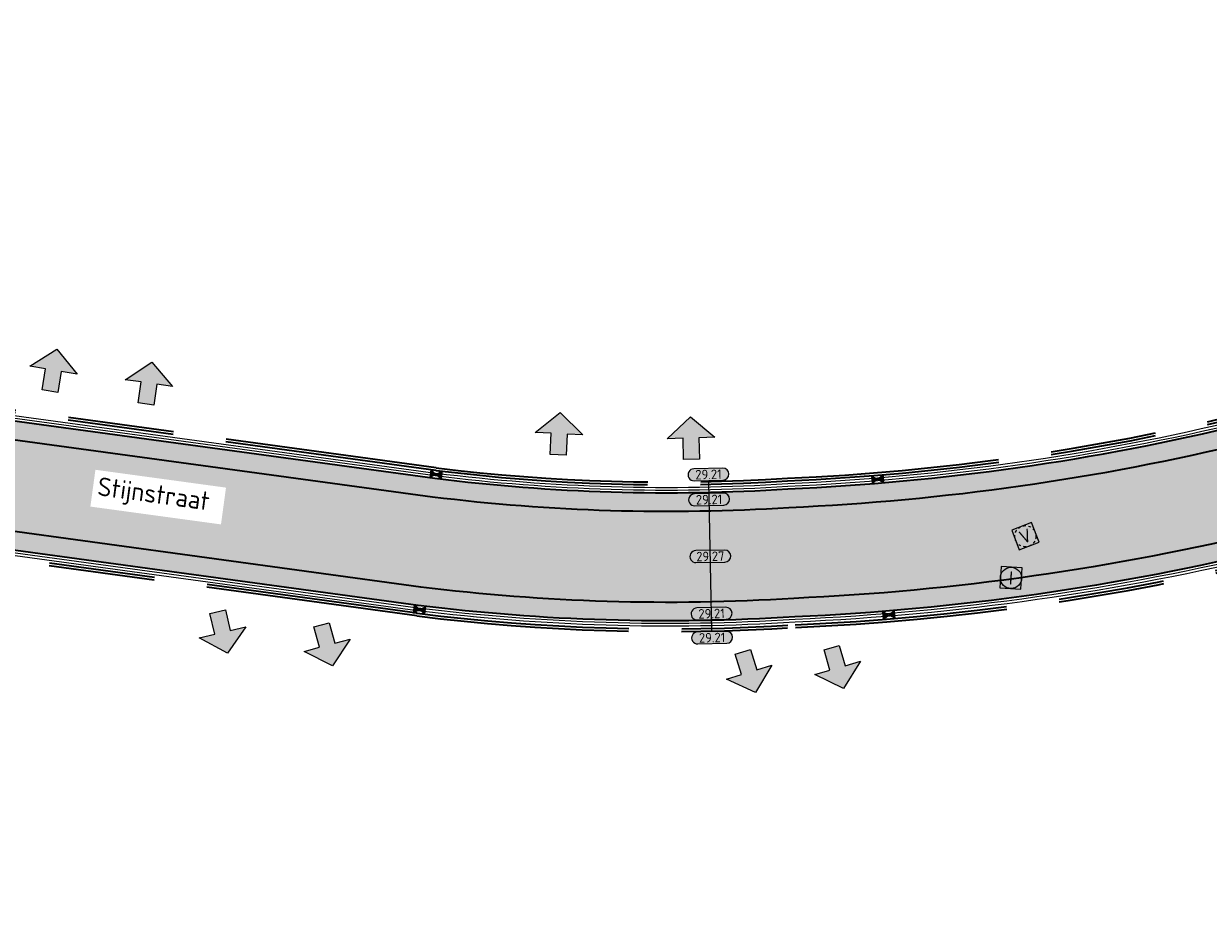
# Model space of a CAD drawing. Header units: metres. Extents: x 199937 to 201628, y 374508 to 375260.
# Tile 132 of 183: x 201281 to 201326, y 374982 to 375016. Entities that reach past the tile are written whole.
import ezdxf
from ezdxf.enums import TextEntityAlignment as Align

# ---------------------------------------------------------------- set-up
doc = ezdxf.new("R2010")
doc.units = ezdxf.units.M
doc.set_wipeout_variables(frame=1)
doc.linetypes.add('HIDDENX2', pattern=[0.75, 0.5, -0.25])
doc.linetypes.add('VH-OPSLUITBAND_100X200', pattern=[16, 8, -2, 4, -2])
doc.layers.add('000___INRIT-PIJL', color=252, linetype='Continuous')
for name, color, linetype, lineweight in [('B-WE-RI-VWA_RIOOLPUT_VALPUT-S', 20, 'Continuous', 25), ('N-WE-OG-HOOGTELIJN-G', 7, 'Continuous', 25), ('N-WE-RI-ITR_RIOOLPUT-S', 84, 'Continuous', 25), ('N-WE-RI-KOLK-S', 7, 'Continuous', 25), ('N-WE-VH-GOOT-G', 170, 'Continuous', 35), ('N-WE-VH-KANTOPSLUITING_OPSLUITBAND_100X200-G', 150, 'VH-OPSLUITBAND_100X200', 35), ('N-WE-VH-KANTVERHARDING_STREKLAAG-G', 60, 'Continuous', 18), ('N-WE-VH-VERHARDING_BETONSTRAATSTEEN-G', 252, 'Continuous', 35), ('X-XX-AL-HOOGTELABEL-S', 7, 'Continuous', 25), ('X-XX-AL-T35', 50, 'Continuous', 35)]:
    doc.layers.add(name, color=color, linetype=linetype, lineweight=lineweight)
doc.layers.add('N-WE-VH-VERHARDING_BETONSTRAATSTEEN_HEIDE-A', color=7, linetype='Continuous', lineweight=0, true_color=0x986657)
doc.layers.add('N-WE-VH-VERHARDING_BETONSTRAATSTEEN_ROOD-A', color=7, linetype='Continuous', lineweight=0, true_color=0xa92c0a)
doc.styles.add('NLCS-ISO', font='NLCS-ISO.ttf')
doc.styles.add('NLCS-ISO-ANNOTATIEF-T18', font='NLCS-ISO.ttf', dxfattribs={"height": 1.8})
doc.styles.add('NLCS-ISO-M200-T35', font='NLCS-ISO.ttf', dxfattribs={"height": 0.7})
pattern_1 = [(171.53, (201265.33664, 375003.84128), (-0.2386408, -0.17677833), [0.63, -0.21]), (81.53, (201265.27477, 375003.42586), (-0.2386408, -0.17677833), [0.63, -0.21])]

# ---------------------------------------------------------------- blocks, each defined once
blk = doc.blocks.new('inrit')
h = blk.add_hatch(color=256)
h.dxf.hatch_style = 1
h.paths.add_polyline_path([(0.3, 1), (-0.3, 1), (-0.3, 1.8), (-0.9, 1.8), (0, 2.6), (0.9, 1.8), (0.3, 1.8)])
at = {"color": 3, "flags": 128}
blk.add_lwpolyline([(0.3, 1), (-0.3, 1), (-0.3, 1.8), (-0.9, 1.8), (0, 2.6), (0.9, 1.8), (0.3, 1.8), (0.3, 1)], dxfattribs=at)
blk = doc.blocks.new('SRI-PUT_INSPECTIE-SO')
at = {"lineweight": -3, "flags": 128}
blk.add_lwpolyline([(-2, -2), (2, -2), (2, 2), (-2, 2)], close=True, dxfattribs=at)
at = {"lineweight": -3, "ltscale": 1.5}
blk.add_circle((0, 0), 2, dxfattribs=at)
at = {"ltscale": 0.1, "style": 'NLCS-ISO'}
blk.add_text('I', height=2.5, dxfattribs=at).set_placement((0, -0.01), align=Align.MIDDLE_CENTER)
blk = doc.blocks.new('SRI-PUT_VALPUT-SO')
at = {"lineweight": -3, "flags": 128}
blk.add_lwpolyline([(-2, -2), (2, -2), (2, 2), (-2, 2)], close=True, dxfattribs=at)
at = {"linetype": 'HIDDENX2', "lineweight": -3, "ltscale": 0.25}
blk.add_circle((0, 0), 2, dxfattribs=at)
at = {"ltscale": 0.1, "style": 'NLCS-ISO'}
blk.add_text('V', height=2.5, dxfattribs=at).set_placement((0, -0.01), align=Align.MIDDLE_CENTER)
blk = doc.blocks.new('*U283')
h = blk.add_hatch(color=253)
h.dxf.hatch_style = 1
edge = h.paths.add_edge_path()
edge.add_line((2.73, 1.13), (-2.73, 1.13))
edge.add_arc((-2.73, 0), 1.13, 90, 270)
edge.add_line((-2.73, -1.13), (2.73, -1.13))
edge.add_arc((2.73, 0), 1.13, 270, 450)
blk.add_lwpolyline([(2.73, 1.13), (-2.73, 1.13, 1), (-2.73, -1.13), (2.73, -1.13, 1)], format="xyb", close=True)
at = {"style": 'NLCS-ISO-ANNOTATIEF-T18'}
blk.add_attdef('HGT', text='', height=1.8, dxfattribs=at).set_placement((0, 0), align=Align.MIDDLE_CENTER)
blk = doc.blocks.new('N-SRI-KOLK_STRAAT_450X300-SO')
h = blk.add_hatch(color=256)
h.dxf.hatch_style = 1
h.paths.add_polyline_path([(0, 0.75), (-1.125, 1.5), (-1.125, 0)])
h.paths.add_polyline_path([(1.125, 0), (1.125, 1.5), (0, 0.75)])
for p, q in [((-1.125, 0), (1.125, 1.5)), ((1.125, 0), (-1.125, 1.5))]:
    blk.add_line(p, q)
at = {"flags": 128}
blk.add_lwpolyline([(-1.125, 0), (1.125, 0), (1.125, 1.5), (-1.125, 1.5)], close=True, dxfattribs=at)

msp = doc.modelspace()

# ---------------------------------------------------------------- hatches: boundary and pattern name
at = {"layer": 'N-WE-VH-VERHARDING_BETONSTRAATSTEEN_HEIDE-A', "true_color": 0x986657}
h = msp.add_hatch(dxfattribs=at)
h.set_pattern_fill('AVH-HEI_BSS_KEIFRMT_KEPER-SO', color=25, scale=2, angle=171.53, pattern_type=2)
h.set_pattern_definition(pattern_1)
h.paths.add_polyline_path([(201327.262, 375000.53, 0.022826), (201337.094, 375003.361, 0.041342), (201351.774, 375009.701), (201351.431, 375010.312, -0.041304), (201336.87, 375004.024, -0.022828), (201327.098, 375001.21, -0.048463), (201309.877, 374998.765, -0.047019), (201296.562, 374999.163), (201276.398, 375001.916), (201276.304, 375001.222), (201296.471, 374998.469, 0.04701), (201309.914, 374998.066, 0.04844)])
h = msp.add_hatch(dxfattribs=at)
h.set_pattern_fill('AVH-HEI_BSS_KEIFRMT_KEPER-SO', color=25, scale=2, angle=171.53, pattern_type=2)
h.set_pattern_definition(pattern_1)
h.paths.add_polyline_path([(201328.23, 374996.51, 0.022812), (201338.419, 374999.444, 0.041553), (201353.796, 375006.094), (201353.454, 375006.705, -0.041518), (201338.195, 375000.108, -0.022814), (201328.066, 374997.19, -0.048336), (201310.1, 374994.636, -0.046964), (201296.026, 374995.063), (201275.839, 374997.819), (201275.744, 374997.125), (201295.935, 374994.369, 0.046956), (201310.138, 374993.937, 0.048316)])
at = {"layer": 'N-WE-VH-VERHARDING_BETONSTRAATSTEEN_ROOD-A'}
h = msp.add_hatch(dxfattribs=at)
h.set_pattern_fill('AVH-ROO_BSS_KEIFRMT_KEPER-SO', color=36, scale=2, angle=43.5824, pattern_type=2)
h.set_pattern_definition([(43.58237, (201262.23584, 375057.65618), (0.00734736, 0.29689395), [0.63, -0.21]), (313.58237, (201261.9463, 375057.96042), (0.00734736, 0.29689395), [0.63, -0.21])])
edge = h.paths.add_edge_path()
edge.add_arc((201271.202, 375046.931), 10.5, 88.5824, 171.2102)
edge.add_line((201260.826, 375048.536), (201255.524, 375014.251))
edge.add_arc((201269.428, 375012.137), 14.064, 171.3529, 234.3801)
edge.add_line((201261.237, 375000.704), (201262.951, 375003.847))
edge.add_arc((201267.723, 375011.477), 9, 171.2149, 237.974, ccw=False)
edge.add_line((201258.829, 375012.852), (201264.255, 375047.962))
edge.add_arc((201271.173, 375046.892), 7, 88.5824, 171.2149, ccw=False)
edge.add_line((201271.346, 375053.89), (201295.33, 375053.297))
edge.add_arc((201297.299, 375106.233), 52.973, 267.8693, 302.2569)
edge.add_line((201325.572, 375061.436), (201325.721, 375061.534))
edge.add_line((201325.721, 375061.534), (201323.695, 375064.438))
edge.add_arc((201297.301, 375106.222), 49.423, 267.8423, 302.2805, ccw=False)
edge.add_line((201295.44, 375056.834), (201271.462, 375057.428))
h = msp.add_hatch(dxfattribs=at)
h.set_pattern_fill('AVH-ROO_BSS_KEIFRMT_KEPER-SO', color=36, scale=2, angle=51.4105, pattern_type=2)
h.set_pattern_definition([(51.4105, (201276.3037, 375001.22215), (-0.03315864, 0.29512795), [0.63, -0.21]), (321.4105, (201275.9754, 375001.48412), (-0.03315864, 0.29512795), [0.63, -0.21])])
h.paths.add_polyline_path([(201338.195, 375000.108, 0.041518), (201353.454, 375006.705), (201351.774, 375009.701, -0.041342), (201337.094, 375003.361, -0.022826), (201327.262, 375000.53, -0.04844), (201309.914, 374998.066, -0.04701), (201296.471, 374998.469), (201276.304, 375001.222), (201275.839, 374997.819), (201296.026, 374995.063, 0.046964), (201310.1, 374994.636, 0.048336), (201328.066, 374997.19, 0.022814)])

# ---------------------------------------------------------------- linework, layer by layer
at = {"layer": 'N-WE-OG-HOOGTELIJN-G'}
msp.add_lwpolyline([(201307.011, 374993.403), (201306.887, 374999.037)], dxfattribs=at)
at = {"layer": 'N-WE-VH-GOOT-G'}
msp.add_lwpolyline([(201346.041, 375037.775), (201335.494, 375059.915, 0.45528), (201327.792, 375062.061), (201325.951, 375060.848, -0.151193), (201295.308, 375052.597), (201271.329, 375053.191, 0.377034), (201264.947, 375047.855), (201259.521, 375012.745, 0.419393), (201266.601, 375003.253), (201296.562, 374999.163, 0.047019), (201309.877, 374998.765, 0.048463), (201327.098, 375001.21, 0.022828), (201336.87, 375004.024, 0.046514), (201353.186, 375011.272, 0.394891), (201355.379, 375018.175)], format="xyb", close=True, dxfattribs=at)
msp.add_lwpolyline([(201402.981, 375039.476), (201398.974, 375037.536, 0.066157), (201377.55, 375023.546), (201374.094, 375020.517, -0.022598), (201365.8, 375013.657, -0.006906), (201364.692, 375012.846, -0.073418), (201338.419, 374999.444, -0.022812), (201328.23, 374996.51, -0.048316), (201310.138, 374993.937, -0.046956), (201295.935, 374994.369), (201273.763, 374997.396, 0.411918), (201270.05, 374994.598), (201268.136, 374981.349, 0.07038), (201268.124, 374973.172), (201268.487, 374970.07, -0.054605), (201268.367, 374962.368), (201263.269, 374927.792, -0.001615), (201263.262, 374927.743, -0.001615)], format="xyb", dxfattribs=at)
at = {"layer": 'N-WE-VH-KANTOPSLUITING_OPSLUITBAND_100X200-G'}
for points in [[(201403.112, 375039.206), (201399.104, 375037.266, 0.066156), (201377.747, 375023.319), (201374.293, 375020.293, -0.022593), (201365.98, 375013.417, -0.006906), (201364.866, 375012.601, -0.073418), (201338.515, 374999.16, -0.022811), (201328.3, 374996.218, -0.048307), (201310.154, 374993.638, -0.046952), (201295.897, 374994.071), (201273.722, 374997.099, 0.411918), (201270.347, 374994.555), (201268.433, 374981.306, 0.070407), (201268.421, 374973.21), (201268.786, 374970.101, -0.054652), (201268.664, 374962.328), (201263.566, 374927.748, -0.121922), (201262.108, 374924.191, 0.518438), (201263.673, 374919.544)], [(201403.156, 375039.116), (201399.148, 375037.176, 0.066155), (201377.812, 375023.244), (201374.36, 375020.218, -0.022591), (201366.041, 375013.337, -0.006906), (201364.924, 375012.52, -0.073418), (201338.547, 374999.065, -0.022811), (201328.323, 374996.121, -0.048304), (201310.16, 374993.538, -0.046951), (201295.884, 374993.972), (201273.709, 374997, 0.411918), (201270.446, 374994.541), (201268.532, 374981.292, 0.070416), (201268.52, 374973.223), (201268.885, 374970.112, -0.054668), (201268.763, 374962.314), (201263.665, 374927.734, -0.121922), (201262.188, 374924.132, 0.518438), (201263.701, 374919.64)], [(201329.953, 375002.243, -0.006789), (201327.027, 375001.502, -0.048472), (201309.86, 374999.065, -0.047024), (201296.6, 374999.461), (201266.641, 375003.551, -0.419393), (201259.817, 375012.699), (201263.08, 375033.813)], [(201329.926, 375002.34, -0.006788), (201327.004, 375001.599, -0.048476), (201309.855, 374999.165, -0.047025), (201296.613, 374999.56), (201266.655, 375003.65, -0.419393), (201259.916, 375012.684), (201263.164, 375033.699)]]:
    msp.add_lwpolyline(points, format="xyb", dxfattribs=at)
at = {"layer": 'N-WE-VH-KANTVERHARDING_STREKLAAG-G'}
for points in [[(201345.951, 375037.732), (201335.403, 375059.872, 0.45528), (201327.847, 375061.977), (201326.006, 375060.764, -0.151194), (201295.305, 375052.497), (201271.326, 375053.091, 0.377034), (201265.045, 375047.839), (201259.619, 375012.729, 0.419393), (201266.614, 375003.352), (201296.575, 374999.262, 0.047021), (201309.871, 374998.865, 0.048466), (201327.074, 375001.307, 0.022829), (201336.838, 375004.119, 0.046514), (201353.137, 375011.359, 0.394891), (201355.288, 375018.131)], [(201345.86, 375037.689), (201335.313, 375059.829, 0.45528), (201327.902, 375061.894), (201326.06, 375060.68, -0.151196), (201295.302, 375052.397), (201271.324, 375052.991, 0.377034), (201265.144, 375047.824), (201259.718, 375012.714, 0.419393), (201266.628, 375003.451), (201296.587, 374999.361, 0.047022), (201309.866, 374998.965, 0.048469), (201327.051, 375001.405, 0.022829), (201336.806, 375004.214, 0.046514), (201353.088, 375011.447, 0.394891), (201355.198, 375018.088)]]:
    msp.add_lwpolyline(points, format="xyb", close=True, dxfattribs=at)
for points in [[(201403.025, 375039.386), (201399.018, 375037.446, 0.066157), (201377.616, 375023.47), (201374.16, 375020.442, -0.022596), (201365.86, 375013.577, -0.006906), (201364.75, 375012.764, -0.073418), (201338.451, 374999.349, -0.022812), (201328.253, 374996.413, -0.048313), (201310.143, 374993.837, -0.046955), (201295.923, 374994.27), (201273.749, 374997.297, 0.411918), (201270.149, 374994.584), (201268.235, 374981.335, 0.070389), (201268.223, 374973.185), (201268.587, 374970.08, -0.05462), (201268.466, 374962.355), (201263.368, 374927.778, -0.001594), (201263.361, 374927.728, -0.001594)], [(201403.068, 375039.296), (201399.061, 375037.356, 0.066156), (201377.681, 375023.395), (201374.227, 375020.367, -0.022595), (201365.92, 375013.497, -0.006906), (201364.808, 375012.683, -0.073418), (201338.483, 374999.255, -0.022811), (201328.276, 374996.315, -0.04831), (201310.149, 374993.737, -0.046953), (201295.91, 374994.171), (201273.736, 374997.198, 0.411918), (201270.248, 374994.57), (201268.334, 374981.321, 0.070398), (201268.322, 374973.198), (201268.686, 374970.091, -0.054636), (201268.565, 374962.341), (201263.467, 374927.763, -0.001574), (201263.459, 374927.714, -0.001574)]]:
    msp.add_lwpolyline(points, format="xyb", dxfattribs=at)
at = {"layer": 'N-WE-VH-VERHARDING_BETONSTRAATSTEEN-G'}
for points in [[(201276.304, 375001.222), (201296.471, 374998.469, 0.04701), (201309.914, 374998.066, 0.04844), (201327.262, 375000.53, 0.022826), (201337.094, 375003.361, 0.041342), (201351.774, 375009.701)], [(201353.454, 375006.705, -0.041518), (201338.195, 375000.108, -0.022814), (201328.066, 374997.19, -0.048336), (201310.1, 374994.636, -0.046964), (201296.026, 374995.063), (201275.839, 374997.819)]]:
    msp.add_lwpolyline(points, format="xyb", dxfattribs=at)

# ---------------------------------------------------------------- block references
at = {"layer": '000___INRIT-PIJL'}
for p, rotation in [((201281.887, 375001.464, 29.138), 350.668306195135), ((201285.526, 375000.972), 351.9326283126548), ((201301.163, 374999.048, 29.212), 357.295331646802), ((201306.271, 374998.882, 29.204), 1.668865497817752), ((201288.141, 374995.103, 29.175), 193.2763288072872), ((201292.035, 374994.607, 29.169), 194.8731922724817), ((201311.246, 374993.739, 29.168), 196.241152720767), ((201307.877, 374993.571, 29.169), 197.3776836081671)]:
    msp.add_blockref('inrit', p, dxfattribs=dict(at, rotation=rotation))
at = {"layer": 'B-WE-RI-VWA_RIOOLPUT_VALPUT-S', "xscale": 0.2, "yscale": 0.2, "zscale": 0.2, "rotation": 21.08836892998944}
msp.add_blockref('SRI-PUT_VALPUT-SO', (201318.83, 374996.978, 29.183), dxfattribs=at)
at = {"layer": 'N-WE-RI-ITR_RIOOLPUT-S', "xscale": 0.2, "yscale": 0.2, "zscale": 0.2, "rotation": 356.4438270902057}
msp.add_blockref('SRI-PUT_INSPECTIE-SO', (201318.287, 374995.407), dxfattribs=at)
at = {"layer": 'N-WE-RI-KOLK-S', "xscale": 0.2, "yscale": 0.2, "zscale": 0.2}
for p, rotation in [((201296.632, 374999.457), 172.2865769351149), ((201313.25, 374999.279), 184.4764470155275), ((201295.963, 374994.063), 353.0775720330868), ((201313.696, 374993.862), 4.949002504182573)]:
    msp.add_blockref('N-SRI-KOLK_STRAAT_450X300-SO', p, dxfattribs=dict(at, rotation=rotation))
at = {"layer": 'X-XX-AL-HOOGTELABEL-S', "xscale": 0.2, "yscale": 0.2, "zscale": 0.2, "rotation": 1.266350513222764}
for p, values in [((201306.88, 374999.308), {'HGT': '29.21'}), ((201306.902, 374998.363), {'HGT': '29.21'}), ((201306.949, 374996.22), {'HGT': '29.27'}), ((201306.996, 374994.061), {'HGT': '29.21'}), ((201307.016, 374993.154), {'HGT': '29.21'})]:
    msp.add_blockref('*U283', p, dxfattribs=at).add_auto_attribs(values)

# ---------------------------------------------------------------- next in the draw order: wipeouts: each hides what was drawn before it
msp.add_wipeout([(201283.571, 374998.096), (201288.496, 374997.424), (201288.685, 374998.811), (201283.761, 374999.484)]).dxf.layer = 'X-XX-AL-T35'

# ---------------------------------------------------------------- next in the draw order: texts
at = {"layer": 'X-XX-AL-T35', "style": 'NLCS-ISO-M200-T35'}
msp.add_text('Stijnstraat', height=0.7, rotation=352.2263, dxfattribs=at).set_placement((201283.806, 374998.524))

doc.saveas('drawing.dxf')
